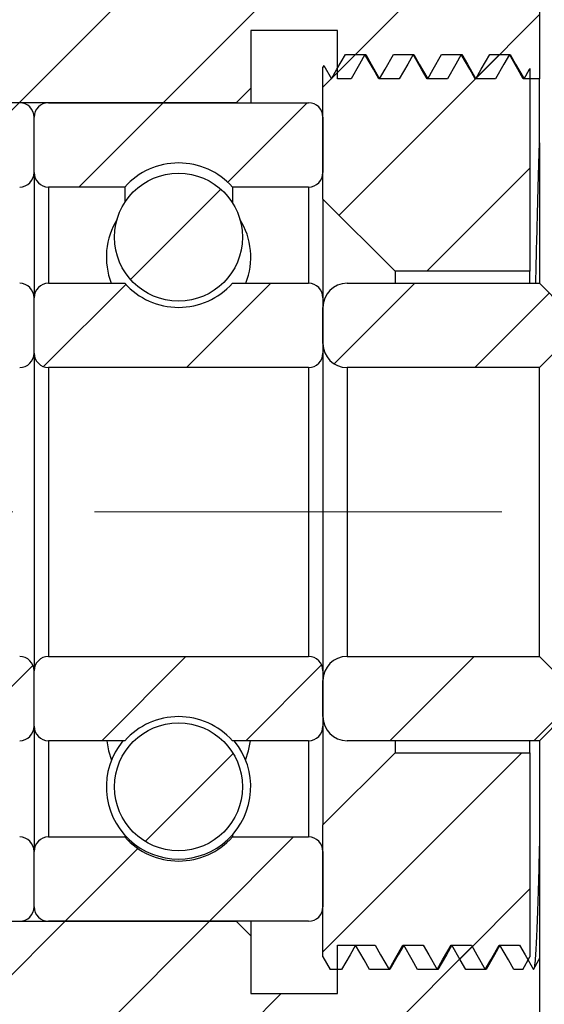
# Model space of a CAD drawing. Header units: millimetres. Extents: x 15 to 240, y 23 to 130.
# Tile 4 of 13: x 41 to 52, y 49 to 70. Entities that reach past the tile are written whole.
import ezdxf

# ---------------------------------------------------------------- set-up
doc = ezdxf.new("R2010")
doc.units = ezdxf.units.MM
doc.header["$LTSCALE"] = 0.666667
doc.linetypes.add('CENTERX2', pattern=[20.32, 12.7, -2.54, 2.54, -2.54])
doc.layers.add('FORMAT', color=7, linetype='Continuous')
doc.styles.add('SLDTEXTSTYLE0', font='GOTHIC.TTF', dxfattribs={"width": 0.913})
doc.dimstyles.new('SLDDIMSTYLE2', dxfattribs={"dimtxt": 2.333333, "dimasz": 1.666667, "dimexe": 0, "dimexo": 0.0625, "dimgap": 0.583333, "dimtad": 1, "dimrnd": 1e-09, "dimzin": 12, "dimdsep": 46, "dimtxsty": 'SLDTEXTSTYLE0', "dimsah": 1, "dimcen": 0.09, "dimadec": 0, "dimazin": 3, "dimtfac": 1, "dimtofl": 0, "dimtmove": 0, "dimatfit": 3, "dimfxl": 0, "dimfrac": 2, "dimtolj": 1, "dimtzin": 12, "dimarcsym": 0})
doc.dimstyles.new('SLDDIMSTYLE4', dxfattribs={"dimtxt": 2.333333, "dimasz": 1.666667, "dimexe": 0, "dimexo": 0.0625, "dimgap": 0.583333, "dimtad": 1, "dimdec": 1, "dimrnd": 1e-09, "dimzin": 12, "dimdsep": 46, "dimtxsty": 'SLDTEXTSTYLE0', "dimsah": 1, "dimcen": 0.09, "dimadec": 0, "dimazin": 3, "dimtfac": 1, "dimtdec": 1, "dimtmove": 0, "dimatfit": 0, "dimfxl": 0, "dimfrac": 2, "dimtolj": 1, "dimtzin": 12, "dimarcsym": 0})
doc.dimstyles.new('SLDDIMSTYLE5', dxfattribs={"dimtxt": 2.333333, "dimasz": 1.666667, "dimexe": 0, "dimexo": 0.0625, "dimgap": 0.583333, "dimtad": 1, "dimdec": 1, "dimrnd": 1e-09, "dimzin": 12, "dimdsep": 46, "dimtxsty": 'SLDTEXTSTYLE0', "dimsah": 1, "dimcen": 0.09, "dimadec": 0, "dimazin": 3, "dimtfac": 1, "dimtdec": 1, "dimtofl": 0, "dimtmove": 0, "dimatfit": 3, "dimfxl": 0, "dimfrac": 2, "dimtolj": 1, "dimtzin": 12, "dimarcsym": 0})

# ---------------------------------------------------------------- blocks, each defined once
blk = doc.blocks.new('_D_11')
at = {"layer": 'FORMAT', "color": 7}
for p, q in [((57.177, 52.188), (57.177, 34.994)), ((35.177, 50.138), (35.177, 34.994)), ((35.177, 35.661), (57.177, 35.661))]:
    blk.add_line(p, q, dxfattribs=at)
for points in [[(35.177, 35.661), (36.843, 35.494), (36.843, 35.827)], [(57.177, 35.661), (55.51, 35.827), (55.51, 35.494)]]:
    blk.add_solid(points, dxfattribs=at)
at = {"layer": 'FORMAT', "color": 7, "insert": (43.554, 38.641), "char_height": 2.3333, "attachment_point": 1, "style": 'SLDTEXTSTYLE0'}
blk.add_mtext('22', dxfattribs=at)
blk = doc.blocks.new('_D_16')
at = {"layer": 'FORMAT', "color": 7}
for p, q in [((51.677, 77.671), (51.677, 86.731)), ((57.177, 66.421), (57.177, 86.731)), ((51.677, 86.064), (48.01, 86.064)), ((51.677, 86.064), (57.177, 86.064)), ((57.177, 86.064), (60.843, 86.064))]:
    blk.add_line(p, q, dxfattribs=at)
for centre, start, end in [((56.441, 87.916), 153.4349, 206.5651), ((53.343, 87.916), 333.4349, 26.5651)]:
    blk.add_arc(centre, 4.141, start, end, dxfattribs=at)
for points in [[(51.677, 86.064), (50.01, 86.231), (50.01, 85.898)], [(57.177, 86.064), (58.843, 85.898), (58.843, 86.231)]]:
    blk.add_solid(points, dxfattribs=at)
at = {"layer": 'FORMAT', "color": 7, "insert": (52.737, 89.045), "char_height": 2.3333, "attachment_point": 1, "style": 'SLDTEXTSTYLE0'}
blk.add_mtext('5.5', dxfattribs=at)
blk = doc.blocks.new('_D_19')
at = {"layer": 'FORMAT', "color": 7}
for p, q in [((52.043, 77.305), (70.535, 77.305)), ((69.868, 41.305), (69.868, 77.305)), ((52.043, 41.305), (70.535, 41.305))]:
    blk.add_line(p, q, dxfattribs=at)
for points in [[(69.868, 77.305), (69.701, 75.638), (70.035, 75.638)], [(69.868, 41.305), (70.035, 42.971), (69.701, 42.971)]]:
    blk.add_solid(points, dxfattribs=at)
at = {"layer": 'FORMAT', "color": 7, "char_height": 2.3333, "attachment_point": 1, "rotation": 90, "style": 'SLDTEXTSTYLE0'}
for s, insert in [('36', (66.852, 58.494)), ('%%c', (66.888, 54.975))]:
    blk.add_mtext(s, dxfattribs=dict(at, insert=insert))

msp = doc.modelspace()

# ---------------------------------------------------------------- hatches: boundary and pattern name
at = {"linetype": 'Continuous', "lineweight": 18}
h = msp.add_hatch(dxfattribs=at)
h.set_pattern_fill('ANSI31', scale=0.66667, style=0)
edge = h.paths.add_edge_path(flags=0)
edge.add_line((47.47671, 68.30476), (47.76152, 68.30476))
edge.add_spline(control_points=[(47.76152, 68.30476), (47.8201, 68.40621), (47.87869, 68.50766), (47.93727, 68.60911), (47.97493, 68.67433), (48.01259, 68.73954), (48.05024, 68.80476)], knot_values=[0, 0, 0, 0, 0.00035145, 0.00035145, 0.00035145, 0.00057737, 0.00057737, 0.00057737, 0.00057737], weights=[1, 1, 1, 1, 1, 1, 1], degree=3, periodic=0)
edge.add_spline(control_points=[(48.05024, 68.80476), (48.10882, 68.70331), (48.16741, 68.60186), (48.22599, 68.50041), (48.26365, 68.43519), (48.30131, 68.36998), (48.33897, 68.30476)], knot_values=[0, 0, 0, 0, 0.00035145, 0.00035145, 0.00035145, 0.00057737, 0.00057737, 0.00057737, 0.00057737], weights=[1, 1, 1, 1, 1, 1, 1], degree=3, periodic=0)
edge.add_line((48.33897, 68.30476), (48.76152, 68.30476))
edge.add_spline(control_points=[(48.76152, 68.30476), (48.8201, 68.40621), (48.87869, 68.50766), (48.93727, 68.60911), (48.97493, 68.67433), (49.01259, 68.73954), (49.05024, 68.80476)], knot_values=[0, 0, 0, 0, 0.00035145, 0.00035145, 0.00035145, 0.00057737, 0.00057737, 0.00057737, 0.00057737], weights=[1, 1, 1, 1, 1, 1, 1], degree=3, periodic=0)
edge.add_spline(control_points=[(49.05024, 68.80476), (49.10882, 68.70331), (49.16741, 68.60186), (49.22599, 68.50041), (49.26365, 68.43519), (49.30131, 68.36998), (49.33897, 68.30476)], knot_values=[0, 0, 0, 0, 0.00035145, 0.00035145, 0.00035145, 0.00057737, 0.00057737, 0.00057737, 0.00057737], weights=[1, 1, 1, 1, 1, 1, 1], degree=3, periodic=0)
edge.add_line((49.33897, 68.30476), (49.76152, 68.30476))
edge.add_spline(control_points=[(49.76152, 68.30476), (49.8201, 68.40621), (49.87869, 68.50766), (49.93727, 68.60911), (49.97493, 68.67433), (50.01259, 68.73954), (50.05024, 68.80476)], knot_values=[0, 0, 0, 0, 0.00035145, 0.00035145, 0.00035145, 0.00057737, 0.00057737, 0.00057737, 0.00057737], weights=[1, 1, 1, 1, 1, 1, 1], degree=3, periodic=0)
edge.add_spline(control_points=[(50.05024, 68.80476), (50.10882, 68.70331), (50.16741, 68.60186), (50.22599, 68.50041), (50.26365, 68.43519), (50.30131, 68.36998), (50.33897, 68.30476)], knot_values=[0, 0, 0, 0, 0.00035145, 0.00035145, 0.00035145, 0.00057737, 0.00057737, 0.00057737, 0.00057737], weights=[1, 1, 1, 1, 1, 1, 1], degree=3, periodic=0)
edge.add_line((50.33897, 68.30476), (50.76152, 68.30476))
edge.add_spline(control_points=[(50.76152, 68.30476), (50.8201, 68.40621), (50.87869, 68.50766), (50.93727, 68.60911), (50.97493, 68.67433), (51.01259, 68.73954), (51.05024, 68.80476)], knot_values=[0, 0, 0, 0, 0.00035145, 0.00035145, 0.00035145, 0.00057737, 0.00057737, 0.00057737, 0.00057737], weights=[1, 1, 1, 1, 1, 1, 1], degree=3, periodic=0)
edge.add_spline(control_points=[(51.05024, 68.80476), (51.10882, 68.70331), (51.16741, 68.60186), (51.22599, 68.50041), (51.26365, 68.43519), (51.30131, 68.36998), (51.33897, 68.30476)], knot_values=[0, 0, 0, 0, 0.00035145, 0.00035145, 0.00035145, 0.00057737, 0.00057737, 0.00057737, 0.00057737], weights=[1, 1, 1, 1, 1, 1, 1], degree=3, periodic=0)
edge.add_line((51.33897, 68.30476), (51.67671, 68.30476))
edge.add_line((51.67671, 68.30476), (51.67671, 69.75476))
edge.add_line((51.67671, 69.75476), (51.37671, 70.05476))
edge.add_line((51.37671, 70.05476), (47.67671, 70.05476))
edge.add_line((47.67671, 70.05476), (47.67671, 71.30476))
edge.add_line((47.67671, 71.30476), (47.37671, 71.60476))
edge.add_line((47.37671, 71.60476), (44.97671, 71.60476))
edge.add_line((44.97671, 71.60476), (44.67671, 71.30476))
edge.add_line((44.67671, 71.30476), (44.67671, 70.30476))
edge.add_line((44.67671, 70.30476), (31.97671, 70.30476))
edge.add_line((31.97671, 70.30476), (31.67671, 70.00476))
edge.add_line((31.67671, 70.00476), (31.67671, 66.85476))
edge.add_line((31.67671, 66.85476), (32.17671, 66.35476))
edge.add_line((32.17671, 66.35476), (35.17671, 66.35476))
edge.add_line((35.17671, 66.35476), (35.17671, 67.80476))
edge.add_line((35.17671, 67.80476), (45.37671, 67.80476))
edge.add_line((45.37671, 67.80476), (45.67671, 68.10476))
edge.add_line((45.67671, 68.10476), (45.67671, 69.30476))
edge.add_line((45.67671, 69.30476), (47.47671, 69.30476))
edge.add_line((47.47671, 69.30476), (47.47671, 68.30476))
h = msp.add_hatch(dxfattribs=at)
h.set_pattern_fill('ANSI31', scale=0.66667, style=0)
edge = h.paths.add_edge_path(flags=0)
edge.add_line((51.06536, 68.80476), (50.64279, 68.80476))
edge.add_spline(control_points=[(50.64279, 68.80476), (50.58421, 68.70331), (50.52562, 68.60186), (50.46704, 68.50041), (50.42937, 68.43519), (50.39171, 68.36997), (50.35405, 68.30476)], knot_values=[0, 0, 0, 0, 0.00035146, 0.00035146, 0.00035146, 0.00057738, 0.00057738, 0.00057738, 0.00057738], weights=[1, 1, 1, 1, 1, 1, 1], degree=3, periodic=0)
edge.add_spline(control_points=[(50.35405, 68.30476), (50.29548, 68.40621), (50.2369, 68.50766), (50.17833, 68.6091), (50.14067, 68.67432), (50.10301, 68.73954), (50.06536, 68.80476)], knot_values=[0, 0, 0, 0, 0.00035143, 0.00035143, 0.00035143, 0.00057736, 0.00057736, 0.00057736, 0.00057736], weights=[1, 1, 1, 1, 1, 1, 1], degree=3, periodic=0)
edge.add_line((50.06536, 68.80476), (49.64279, 68.80476))
edge.add_spline(control_points=[(49.64279, 68.80476), (49.58421, 68.70331), (49.52562, 68.60186), (49.46704, 68.50041), (49.42937, 68.43519), (49.39171, 68.36997), (49.35405, 68.30476)], knot_values=[0, 0, 0, 0, 0.00035146, 0.00035146, 0.00035146, 0.00057738, 0.00057738, 0.00057738, 0.00057738], weights=[1, 1, 1, 1, 1, 1, 1], degree=3, periodic=0)
edge.add_spline(control_points=[(49.35405, 68.30476), (49.29548, 68.40621), (49.2369, 68.50766), (49.17833, 68.6091), (49.14067, 68.67432), (49.10301, 68.73954), (49.06536, 68.80476)], knot_values=[0, 0, 0, 0, 0.00035143, 0.00035143, 0.00035143, 0.00057736, 0.00057736, 0.00057736, 0.00057736], weights=[1, 1, 1, 1, 1, 1, 1], degree=3, periodic=0)
edge.add_line((49.06536, 68.80476), (48.64279, 68.80476))
edge.add_spline(control_points=[(48.64279, 68.80476), (48.58421, 68.70331), (48.52562, 68.60186), (48.46704, 68.50041), (48.42937, 68.43519), (48.39171, 68.36997), (48.35405, 68.30476)], knot_values=[0, 0, 0, 0, 0.00035146, 0.00035146, 0.00035146, 0.00057738, 0.00057738, 0.00057738, 0.00057738], weights=[1, 1, 1, 1, 1, 1, 1], degree=3, periodic=0)
edge.add_spline(control_points=[(48.35405, 68.30476), (48.29548, 68.40621), (48.2369, 68.50766), (48.17833, 68.6091), (48.14067, 68.67432), (48.10301, 68.73954), (48.06536, 68.80476)], knot_values=[0, 0, 0, 0, 0.00035143, 0.00035143, 0.00035143, 0.00057736, 0.00057736, 0.00057736, 0.00057736], weights=[1, 1, 1, 1, 1, 1, 1], degree=3, periodic=0)
edge.add_line((48.06536, 68.80476), (47.64279, 68.80476))
edge.add_spline(control_points=[(47.64279, 68.80476), (47.58421, 68.70331), (47.52562, 68.60186), (47.46704, 68.50041), (47.42937, 68.43519), (47.39171, 68.36997), (47.35405, 68.30476)], knot_values=[0, 0, 0, 0, 0.00035146, 0.00035146, 0.00035146, 0.00057738, 0.00057738, 0.00057738, 0.00057738], weights=[1, 1, 1, 1, 1, 1, 1], degree=3, periodic=0)
edge.add_spline(control_points=[(47.35405, 68.30476), (47.30142, 68.39592), (47.24878, 68.48708), (47.19615, 68.57824)], knot_values=[0, 0, 0, 0, 0.00031579, 0.00031579, 0.00031579, 0.00031579], weights=[1, 1, 1, 1], degree=3, periodic=0)
edge.add_line((47.19615, 68.57824), (47.17671, 68.54457))
edge.add_line((47.17671, 68.54457), (47.17671, 65.80476))
edge.add_line((47.17671, 65.80476), (48.67671, 64.30476))
edge.add_line((48.67671, 64.30476), (51.47671, 64.30476))
edge.add_line((51.47671, 64.30476), (51.47671, 68.51717))
edge.add_spline(control_points=[(51.47671, 68.51717), (51.47349, 68.51158), (51.47026, 68.50599), (51.46704, 68.50041), (51.42937, 68.43519), (51.39171, 68.36997), (51.35405, 68.30476)], knot_values=[0.0003321, 0.0003321, 0.0003321, 0.0003321, 0.00035146, 0.00035146, 0.00035146, 0.00057738, 0.00057738, 0.00057738, 0.00057738], weights=[1, 1, 1, 1, 1, 1, 1], degree=3, periodic=0)
edge.add_spline(control_points=[(51.35405, 68.30476), (51.29548, 68.40621), (51.2369, 68.50766), (51.17833, 68.6091), (51.14067, 68.67432), (51.10301, 68.73954), (51.06536, 68.80476)], knot_values=[0, 0, 0, 0, 0.00035143, 0.00035143, 0.00035143, 0.00057736, 0.00057736, 0.00057736, 0.00057736], weights=[1, 1, 1, 1, 1, 1, 1], degree=3, periodic=0)
h = msp.add_hatch(dxfattribs=at)
h.set_pattern_fill('ANSI31', scale=0.66667, style=0)
edge = h.paths.add_edge_path(flags=0)
edge.add_arc((35.47671, 67.50476), 0.3, 90, 180)
edge.add_line((35.17671, 67.50476), (35.17671, 66.35476))
edge.add_arc((35.47671, 66.35476), 0.3, 180, 270)
edge.add_line((35.47671, 66.05476), (37.05868, 66.05476))
edge.add_arc((38.17671, 65.05476), 1.5, 41.810315, 138.189685, ccw=False)
edge.add_line((39.29475, 66.05476), (40.87671, 66.05476))
edge.add_arc((40.87671, 66.35476), 0.3, 270, 360)
edge.add_line((41.17671, 66.35476), (41.17671, 67.50476))
edge.add_arc((40.87671, 67.50476), 0.3, 0, 90)
edge.add_line((40.87671, 67.80476), (35.47671, 67.80476))
h = msp.add_hatch(dxfattribs=at)
h.set_pattern_fill('ANSI31', scale=0.66667, style=0)
edge = h.paths.add_edge_path(flags=0)
edge.add_arc((41.47671, 67.50476), 0.3, 90, 180)
edge.add_line((41.17671, 67.50476), (41.17671, 66.35476))
edge.add_arc((41.47671, 66.35476), 0.3, 180, 270)
edge.add_line((41.47671, 66.05476), (43.05868, 66.05476))
edge.add_arc((44.17671, 65.05476), 1.5, 41.810315, 138.189685, ccw=False)
edge.add_line((45.29475, 66.05476), (46.87671, 66.05476))
edge.add_arc((46.87671, 66.35476), 0.3, 270, 360)
edge.add_line((47.17671, 66.35476), (47.17671, 67.50476))
edge.add_arc((46.87671, 67.50476), 0.3, 0, 90)
edge.add_line((46.87671, 67.80476), (41.47671, 67.80476))
h = msp.add_hatch(dxfattribs=at)
h.set_pattern_fill('ANSI31', scale=0.66667, style=0)
edge = h.paths.add_edge_path(flags=0)
edge.add_arc((44.17671, 65.01238), 1.32831, 0, 360)
h = msp.add_hatch(dxfattribs=at)
h.set_pattern_fill('ANSI31', scale=0.66667, style=0)
edge = h.paths.add_edge_path(flags=0)
edge.add_arc((38.17671, 65.05476), 1.5, 221.810315, 318.189685, ccw=False)
edge.add_line((37.05868, 64.05476), (35.47671, 64.05476))
edge.add_arc((35.47671, 63.75476), 0.3, 90, 180)
edge.add_line((35.17671, 63.75476), (35.17671, 62.60476))
edge.add_arc((35.47671, 62.60476), 0.3, 180, 270)
edge.add_line((35.47671, 62.30476), (40.87671, 62.30476))
edge.add_arc((40.87671, 62.60476), 0.3, 270, 360)
edge.add_line((41.17671, 62.60476), (41.17671, 63.75476))
edge.add_arc((40.87671, 63.75476), 0.3, 0, 90)
edge.add_line((40.87671, 64.05476), (39.29475, 64.05476))
h = msp.add_hatch(dxfattribs=at)
h.set_pattern_fill('ANSI31', scale=0.66667, style=0)
edge = h.paths.add_edge_path(flags=0)
edge.add_arc((44.17671, 65.05476), 1.5, 221.810315, 318.189685, ccw=False)
edge.add_line((43.05868, 64.05476), (41.47671, 64.05476))
edge.add_arc((41.47671, 63.75476), 0.3, 90, 180)
edge.add_line((41.17671, 63.75476), (41.17671, 62.60476))
edge.add_arc((41.47671, 62.60476), 0.3, 180, 270)
edge.add_line((41.47671, 62.30476), (46.87671, 62.30476))
edge.add_arc((46.87671, 62.60476), 0.3, 270, 360)
edge.add_line((47.17671, 62.60476), (47.17671, 63.75476))
edge.add_arc((46.87671, 63.75476), 0.3, 0, 90)
edge.add_line((46.87671, 64.05476), (45.29475, 64.05476))
h = msp.add_hatch(dxfattribs=at)
h.set_pattern_fill('ANSI31', scale=0.66667, style=0)
edge = h.paths.add_edge_path(flags=0)
edge.add_line((47.67671, 62.30476), (51.67671, 62.30476))
edge.add_line((51.67671, 62.30476), (52.17671, 62.80476))
edge.add_line((52.17671, 62.80476), (52.17671, 63.55476))
edge.add_line((52.17671, 63.55476), (51.67671, 64.05476))
edge.add_line((51.67671, 64.05476), (47.67671, 64.05476))
edge.add_arc((47.67671, 63.55476), 0.5, 90, 180)
edge.add_line((47.17671, 63.55476), (47.17671, 62.80476))
edge.add_arc((47.67671, 62.80476), 0.5, 180, 270)
h = msp.add_hatch(dxfattribs=at)
h.set_pattern_fill('ANSI31', scale=0.66667, style=0)
edge = h.paths.add_edge_path(flags=0)
edge.add_arc((38.17671, 53.55476), 1.5, 41.810315, 138.189685, ccw=False)
edge.add_line((39.29475, 54.55476), (40.87671, 54.55476))
edge.add_arc((40.87671, 54.85476), 0.3, 270, 360)
edge.add_line((41.17671, 54.85476), (41.17671, 56.00476))
edge.add_arc((40.87671, 56.00476), 0.3, 0, 90)
edge.add_line((40.87671, 56.30476), (35.47671, 56.30476))
edge.add_arc((35.47671, 56.00476), 0.3, 90, 180)
edge.add_line((35.17671, 56.00476), (35.17671, 54.85476))
edge.add_arc((35.47671, 54.85476), 0.3, 180, 270)
edge.add_line((35.47671, 54.55476), (37.05868, 54.55476))
h = msp.add_hatch(dxfattribs=at)
h.set_pattern_fill('ANSI31', scale=0.66667, style=0)
edge = h.paths.add_edge_path(flags=0)
edge.add_arc((44.17671, 53.55476), 1.5, 41.810315, 138.189685, ccw=False)
edge.add_line((45.29475, 54.55476), (46.87671, 54.55476))
edge.add_arc((46.87671, 54.85476), 0.3, 270, 360)
edge.add_line((47.17671, 54.85476), (47.17671, 56.00476))
edge.add_arc((46.87671, 56.00476), 0.3, 0, 90)
edge.add_line((46.87671, 56.30476), (41.47671, 56.30476))
edge.add_arc((41.47671, 56.00476), 0.3, 90, 180)
edge.add_line((41.17671, 56.00476), (41.17671, 54.85476))
edge.add_arc((41.47671, 54.85476), 0.3, 180, 270)
edge.add_line((41.47671, 54.55476), (43.05868, 54.55476))
h = msp.add_hatch(dxfattribs=at)
h.set_pattern_fill('ANSI31', scale=0.66667, style=0)
edge = h.paths.add_edge_path(flags=0)
edge.add_line((52.17671, 55.05476), (52.17671, 55.80476))
edge.add_line((52.17671, 55.80476), (51.67671, 56.30476))
edge.add_line((51.67671, 56.30476), (47.67671, 56.30476))
edge.add_arc((47.67671, 55.80476), 0.5, 90, 180)
edge.add_line((47.17671, 55.80476), (47.17671, 55.05476))
edge.add_arc((47.67671, 55.05476), 0.5, 180, 270)
edge.add_line((47.67671, 54.55476), (51.67671, 54.55476))
edge.add_line((51.67671, 54.55476), (52.17671, 55.05476))
h = msp.add_hatch(dxfattribs=at)
h.set_pattern_fill('ANSI31', scale=0.66667, style=0)
edge = h.paths.add_edge_path(flags=0)
edge.add_arc((44.17671, 53.59714), 1.32831, 0, 360)
h = msp.add_hatch(dxfattribs=at)
h.set_pattern_fill('ANSI31', scale=0.66667, style=0)
edge = h.paths.add_edge_path(flags=0)
edge.add_spline(control_points=[(48.85405, 50.30476), (48.91264, 50.20331), (48.97123, 50.10186), (49.02981, 50.00041), (49.06747, 49.93519), (49.10513, 49.86998), (49.14279, 49.80476)], knot_values=[0, 0, 0, 0, 0.00035146, 0.00035146, 0.00035146, 0.00057738, 0.00057738, 0.00057738, 0.00057738], weights=[1, 1, 1, 1, 1, 1, 1], degree=3, periodic=0)
edge.add_line((49.14279, 49.80476), (49.56536, 49.80476))
edge.add_spline(control_points=[(49.56536, 49.80476), (49.62393, 49.90621), (49.68251, 50.00766), (49.74108, 50.10911), (49.77874, 50.17432), (49.8164, 50.23954), (49.85405, 50.30476)], knot_values=[0, 0, 0, 0, 0.00035143, 0.00035143, 0.00035143, 0.00057736, 0.00057736, 0.00057736, 0.00057736], weights=[1, 1, 1, 1, 1, 1, 1], degree=3, periodic=0)
edge.add_spline(control_points=[(49.85405, 50.30476), (49.91264, 50.20331), (49.97123, 50.10186), (50.02981, 50.00041), (50.06747, 49.93519), (50.10513, 49.86998), (50.14279, 49.80476)], knot_values=[0, 0, 0, 0, 0.00035146, 0.00035146, 0.00035146, 0.00057738, 0.00057738, 0.00057738, 0.00057738], weights=[1, 1, 1, 1, 1, 1, 1], degree=3, periodic=0)
edge.add_line((50.14279, 49.80476), (50.56536, 49.80476))
edge.add_spline(control_points=[(50.56536, 49.80476), (50.62393, 49.90621), (50.68251, 50.00766), (50.74108, 50.10911), (50.77874, 50.17432), (50.8164, 50.23954), (50.85405, 50.30476)], knot_values=[0, 0, 0, 0, 0.00035143, 0.00035143, 0.00035143, 0.00057736, 0.00057736, 0.00057736, 0.00057736], weights=[1, 1, 1, 1, 1, 1, 1], degree=3, periodic=0)
edge.add_spline(control_points=[(50.85405, 50.30476), (50.91264, 50.20331), (50.97123, 50.10186), (51.02981, 50.00041), (51.06747, 49.93519), (51.10513, 49.86998), (51.14279, 49.80476)], knot_values=[0, 0, 0, 0, 0.00035146, 0.00035146, 0.00035146, 0.00057738, 0.00057738, 0.00057738, 0.00057738], weights=[1, 1, 1, 1, 1, 1, 1], degree=3, periodic=0)
edge.add_line((51.14279, 49.80476), (51.32649, 49.80476))
edge.add_line((51.32649, 49.80476), (51.47671, 50.06495))
edge.add_line((51.47671, 50.06495), (51.47671, 54.30476))
edge.add_line((51.47671, 54.30476), (48.67671, 54.30476))
edge.add_line((48.67671, 54.30476), (47.17671, 52.80476))
edge.add_line((47.17671, 52.80476), (47.17671, 50.06495))
edge.add_line((47.17671, 50.06495), (47.32693, 49.80476))
edge.add_line((47.32693, 49.80476), (47.56536, 49.80476))
edge.add_spline(control_points=[(47.56536, 49.80476), (47.62393, 49.90621), (47.68251, 50.00766), (47.74108, 50.10911), (47.77874, 50.17432), (47.8164, 50.23954), (47.85405, 50.30476)], knot_values=[0, 0, 0, 0, 0.00035143, 0.00035143, 0.00035143, 0.00057736, 0.00057736, 0.00057736, 0.00057736], weights=[1, 1, 1, 1, 1, 1, 1], degree=3, periodic=0)
edge.add_spline(control_points=[(47.85405, 50.30476), (47.91264, 50.20331), (47.97123, 50.10186), (48.02981, 50.00041), (48.06747, 49.93519), (48.10513, 49.86998), (48.14279, 49.80476)], knot_values=[0, 0, 0, 0, 0.00035146, 0.00035146, 0.00035146, 0.00057738, 0.00057738, 0.00057738, 0.00057738], weights=[1, 1, 1, 1, 1, 1, 1], degree=3, periodic=0)
edge.add_line((48.14279, 49.80476), (48.56536, 49.80476))
edge.add_spline(control_points=[(48.56536, 49.80476), (48.62393, 49.90621), (48.68251, 50.00766), (48.74108, 50.10911), (48.77874, 50.17432), (48.8164, 50.23954), (48.85405, 50.30476)], knot_values=[0, 0, 0, 0, 0.00035143, 0.00035143, 0.00035143, 0.00057736, 0.00057736, 0.00057736, 0.00057736], weights=[1, 1, 1, 1, 1, 1, 1], degree=3, periodic=0)
h = msp.add_hatch(dxfattribs=at)
h.set_pattern_fill('ANSI31', scale=0.66667, style=0)
edge = h.paths.add_edge_path(flags=0)
edge.add_arc((35.47671, 51.10476), 0.3, 180, 270)
edge.add_line((35.47671, 50.80476), (40.87671, 50.80476))
edge.add_arc((40.87671, 51.10476), 0.3, 270, 360)
edge.add_line((41.17671, 51.10476), (41.17671, 52.25476))
edge.add_arc((40.87671, 52.25476), 0.3, 0, 90)
edge.add_line((40.87671, 52.55476), (39.29475, 52.55476))
edge.add_arc((38.17671, 53.55476), 1.5, 221.810315, 318.189685, ccw=False)
edge.add_line((37.05868, 52.55476), (35.47671, 52.55476))
edge.add_arc((35.47671, 52.25476), 0.3, 90, 180)
edge.add_line((35.17671, 52.25476), (35.17671, 51.10476))
h = msp.add_hatch(dxfattribs=at)
h.set_pattern_fill('ANSI31', scale=0.66667, style=0)
edge = h.paths.add_edge_path(flags=0)
edge.add_arc((41.47671, 51.10476), 0.3, 180, 270)
edge.add_line((41.47671, 50.80476), (46.87671, 50.80476))
edge.add_arc((46.87671, 51.10476), 0.3, 270, 360)
edge.add_line((47.17671, 51.10476), (47.17671, 52.25476))
edge.add_arc((46.87671, 52.25476), 0.3, 0, 90)
edge.add_line((46.87671, 52.55476), (45.29475, 52.55476))
edge.add_arc((44.17671, 53.55476), 1.5, 221.810315, 318.189685, ccw=False)
edge.add_line((43.05868, 52.55476), (41.47671, 52.55476))
edge.add_arc((41.47671, 52.25476), 0.3, 90, 180)
edge.add_line((41.17671, 52.25476), (41.17671, 51.10476))
h = msp.add_hatch(dxfattribs=at)
h.set_pattern_fill('ANSI31', scale=0.66667, style=0)
edge = h.paths.add_edge_path(flags=0)
edge.add_line((47.47671, 50.30476), (47.47671, 49.30476))
edge.add_line((47.47671, 49.30476), (45.67671, 49.30476))
edge.add_line((45.67671, 49.30476), (45.67671, 50.50476))
edge.add_line((45.67671, 50.50476), (45.37671, 50.80476))
edge.add_line((45.37671, 50.80476), (35.17671, 50.80476))
edge.add_line((35.17671, 50.80476), (35.17671, 52.25476))
edge.add_line((35.17671, 52.25476), (32.17671, 52.25476))
edge.add_line((32.17671, 52.25476), (31.67671, 51.75476))
edge.add_line((31.67671, 51.75476), (31.67671, 48.60476))
edge.add_line((31.67671, 48.60476), (31.97671, 48.30476))
edge.add_line((31.97671, 48.30476), (44.67671, 48.30476))
edge.add_line((44.67671, 48.30476), (44.67671, 47.30476))
edge.add_line((44.67671, 47.30476), (44.97671, 47.00476))
edge.add_line((44.97671, 47.00476), (47.37671, 47.00476))
edge.add_line((47.37671, 47.00476), (47.67671, 47.30476))
edge.add_line((47.67671, 47.30476), (47.67671, 48.55476))
edge.add_line((47.67671, 48.55476), (51.37671, 48.55476))
edge.add_line((51.37671, 48.55476), (51.67671, 48.85476))
edge.add_line((51.67671, 48.85476), (51.67671, 50.02378))
edge.add_spline(control_points=[(51.67671, 50.02378), (51.67222, 50.01599), (51.66772, 50.0082), (51.66322, 50.00041), (51.62556, 49.93519), (51.5879, 49.86998), (51.55024, 49.80476)], knot_values=[0.00032446, 0.00032446, 0.00032446, 0.00032446, 0.00035145, 0.00035145, 0.00035145, 0.00057737, 0.00057737, 0.00057737, 0.00057737], weights=[1, 1, 1, 1, 1, 1, 1], degree=3, periodic=0)
edge.add_spline(control_points=[(51.55024, 49.80476), (51.49166, 49.90621), (51.43308, 50.00766), (51.3745, 50.10911), (51.33684, 50.17433), (51.29918, 50.23954), (51.26152, 50.30476)], knot_values=[0, 0, 0, 0, 0.00035145, 0.00035145, 0.00035145, 0.00057737, 0.00057737, 0.00057737, 0.00057737], weights=[1, 1, 1, 1, 1, 1, 1], degree=3, periodic=0)
edge.add_line((51.26152, 50.30476), (50.83897, 50.30476))
edge.add_spline(control_points=[(50.83897, 50.30476), (50.78038, 50.20331), (50.7218, 50.10186), (50.66322, 50.00041), (50.62556, 49.93519), (50.5879, 49.86998), (50.55024, 49.80476)], knot_values=[0, 0, 0, 0, 0.00035145, 0.00035145, 0.00035145, 0.00057737, 0.00057737, 0.00057737, 0.00057737], weights=[1, 1, 1, 1, 1, 1, 1], degree=3, periodic=0)
edge.add_spline(control_points=[(50.55024, 49.80476), (50.49166, 49.90621), (50.43308, 50.00766), (50.3745, 50.10911), (50.33684, 50.17433), (50.29918, 50.23954), (50.26152, 50.30476)], knot_values=[0, 0, 0, 0, 0.00035145, 0.00035145, 0.00035145, 0.00057737, 0.00057737, 0.00057737, 0.00057737], weights=[1, 1, 1, 1, 1, 1, 1], degree=3, periodic=0)
edge.add_line((50.26152, 50.30476), (49.83897, 50.30476))
edge.add_spline(control_points=[(49.83897, 50.30476), (49.78038, 50.20331), (49.7218, 50.10186), (49.66322, 50.00041), (49.62556, 49.93519), (49.5879, 49.86998), (49.55024, 49.80476)], knot_values=[0, 0, 0, 0, 0.00035145, 0.00035145, 0.00035145, 0.00057737, 0.00057737, 0.00057737, 0.00057737], weights=[1, 1, 1, 1, 1, 1, 1], degree=3, periodic=0)
edge.add_spline(control_points=[(49.55024, 49.80476), (49.49166, 49.90621), (49.43308, 50.00766), (49.3745, 50.10911), (49.33684, 50.17433), (49.29918, 50.23954), (49.26152, 50.30476)], knot_values=[0, 0, 0, 0, 0.00035145, 0.00035145, 0.00035145, 0.00057737, 0.00057737, 0.00057737, 0.00057737], weights=[1, 1, 1, 1, 1, 1, 1], degree=3, periodic=0)
edge.add_line((49.26152, 50.30476), (48.83897, 50.30476))
edge.add_spline(control_points=[(48.83897, 50.30476), (48.78038, 50.20331), (48.7218, 50.10186), (48.66322, 50.00041), (48.62556, 49.93519), (48.5879, 49.86998), (48.55024, 49.80476)], knot_values=[0, 0, 0, 0, 0.00035145, 0.00035145, 0.00035145, 0.00057737, 0.00057737, 0.00057737, 0.00057737], weights=[1, 1, 1, 1, 1, 1, 1], degree=3, periodic=0)
edge.add_spline(control_points=[(48.55024, 49.80476), (48.49166, 49.90621), (48.43308, 50.00766), (48.3745, 50.10911), (48.33684, 50.17433), (48.29918, 50.23954), (48.26152, 50.30476)], knot_values=[0, 0, 0, 0, 0.00035145, 0.00035145, 0.00035145, 0.00057737, 0.00057737, 0.00057737, 0.00057737], weights=[1, 1, 1, 1, 1, 1, 1], degree=3, periodic=0)
edge.add_line((48.26152, 50.30476), (47.47671, 50.30476))

# ---------------------------------------------------------------- linework, layer by layer
at = {"color": 7, "linetype": 'Continuous', "lineweight": 25}
for p, q in [((51.67671, 69.75476), (51.67671, 68.30476)), ((47.47671, 69.30476), (45.67671, 69.30476)), ((45.67671, 69.30476), (45.67671, 68.10476)), ((47.47671, 68.30476), (47.47671, 69.30476)), ((47.64279, 68.80476), (48.06536, 68.80476)), ((48.64279, 68.80476), (49.06536, 68.80476)), ((49.64279, 68.80476), (50.06536, 68.80476)), ((50.64279, 68.80476), (51.06536, 68.80476)), ((47.19615, 68.57824), (47.17671, 68.54457)), ((47.17671, 65.80476), (47.17671, 68.54457)), ((47.19615, 68.57824), (47.35405, 68.30476)), ((51.47671, 68.51717), (51.47671, 64.30476)), ((47.76152, 68.30476), (47.47671, 68.30476)), ((48.76152, 68.30476), (48.33897, 68.30476)), ((49.76152, 68.30476), (49.33897, 68.30476)), ((50.76152, 68.30476), (50.33897, 68.30476)), ((51.67671, 68.30476), (51.33897, 68.30476)), ((51.67671, 66.97315), (51.67671, 68.30476)), ((45.37671, 67.80476), (45.67671, 68.10476)), ((45.67671, 68.10476), (45.67671, 67.80476)), ((45.37671, 67.80476), (35.17671, 67.80476)), ((41.47671, 67.80476), (46.87671, 67.80476)), ((41.17671, 66.35476), (41.17671, 67.50476)), ((47.17671, 67.50476), (47.17671, 66.35476)), ((41.17671, 66.35476), (41.17671, 63.75476)), ((43.05868, 66.05476), (41.47671, 66.05476)), ((43.05868, 66.05476), (43.05868, 65.72959)), ((45.29475, 66.05476), (45.29475, 65.72959)), ((46.87671, 66.05476), (45.29475, 66.05476)), ((47.17671, 65.80476), (48.67671, 64.30476)), ((47.17671, 65.80476), (47.17671, 63.75476)), ((48.67671, 64.30476), (48.67671, 64.05476)), ((51.47671, 64.30476), (48.67671, 64.30476)), ((51.47671, 64.05476), (51.47671, 64.30476)), ((41.47671, 64.05476), (43.05868, 64.05476)), ((45.29475, 64.05476), (46.87671, 64.05476)), ((47.67671, 64.05476), (51.67671, 64.05476)), ((52.17671, 63.55476), (51.67671, 64.05476)), ((41.17671, 62.60476), (41.17671, 63.75476)), ((47.17671, 63.75476), (47.17671, 62.60476)), ((47.17671, 62.80476), (47.17671, 63.55476)), ((51.67671, 62.30476), (52.17671, 62.80476)), ((41.17671, 62.60476), (41.17671, 56.00476)), ((47.17671, 62.60476), (47.17671, 56.00476)), ((41.47671, 62.30476), (41.47671, 56.30476)), ((46.87671, 62.30476), (41.47671, 62.30476)), ((46.87671, 62.30476), (46.87671, 56.30476)), ((47.67671, 62.30476), (47.67671, 56.30476)), ((51.67671, 62.30476), (47.67671, 62.30476)), ((51.67671, 56.30476), (51.67671, 62.30476)), ((41.47671, 56.30476), (46.87671, 56.30476)), ((47.67671, 56.30476), (51.67671, 56.30476)), ((52.17671, 55.80476), (51.67671, 56.30476)), ((41.17671, 54.85476), (41.17671, 56.00476)), ((47.17671, 56.00476), (47.17671, 54.85476)), ((47.17671, 55.05476), (47.17671, 55.80476)), ((51.67671, 54.55476), (52.17671, 55.05476)), ((41.17671, 54.85476), (41.17671, 52.25476)), ((47.17671, 54.85476), (47.17671, 52.80476)), ((43.05868, 54.55476), (41.47671, 54.55476)), ((46.87671, 54.55476), (45.29475, 54.55476)), ((51.67671, 54.55476), (47.67671, 54.55476)), ((48.67671, 54.55476), (48.67671, 54.30476)), ((51.47671, 54.30476), (51.47671, 54.55476)), ((48.67671, 54.30476), (47.17671, 52.80476)), ((48.67671, 54.30476), (51.47671, 54.30476)), ((51.47671, 54.30476), (51.47671, 50.06495)), ((47.17671, 50.06495), (47.17671, 52.80476)), ((43.05868, 52.59714), (43.05868, 52.55476)), ((45.29475, 52.59714), (45.29475, 52.55476)), ((41.47671, 52.55476), (43.05868, 52.55476)), ((45.29475, 52.55476), (46.87671, 52.55476)), ((41.17671, 51.10476), (41.17671, 52.25476)), ((47.17671, 52.25476), (47.17671, 51.10476)), ((35.17671, 50.80476), (45.37671, 50.80476)), ((46.87671, 50.80476), (41.47671, 50.80476)), ((45.67671, 50.50476), (45.37671, 50.80476)), ((45.67671, 50.80476), (45.67671, 50.50476)), ((45.67671, 50.50476), (45.67671, 49.30476)), ((47.47671, 50.30476), (48.26152, 50.30476)), ((47.47671, 49.30476), (47.47671, 50.30476)), ((48.83897, 50.30476), (49.26152, 50.30476)), ((49.83897, 50.30476), (50.26152, 50.30476)), ((50.83897, 50.30476), (51.26152, 50.30476)), ((47.17671, 50.06495), (47.32693, 49.80476)), ((51.32649, 49.80476), (51.47671, 50.06495)), ((51.67671, 50.02378), (51.67671, 48.85476)), ((47.56536, 49.80476), (47.32693, 49.80476)), ((48.56536, 49.80476), (48.14279, 49.80476)), ((49.56536, 49.80476), (49.14279, 49.80476)), ((50.56536, 49.80476), (50.14279, 49.80476)), ((51.32649, 49.80476), (51.14279, 49.80476)), ((45.67671, 49.30476), (47.47671, 49.30476))]:
    msp.add_line(p, q, dxfattribs=at)
at = {"color": 8, "linetype": 'Continuous', "lineweight": 25}
for p, q in [((41.47671, 66.05476), (41.47671, 64.05476)), ((46.87671, 66.05476), (46.87671, 64.05476)), ((41.47671, 54.55476), (41.47671, 52.55476)), ((46.87671, 54.55476), (46.87671, 52.55476))]:
    msp.add_line(p, q, dxfattribs=at)
at = {"color": 7, "linetype": 'Continuous', "lineweight": 25, "flags": 128}
for points in [[(47.35405, 68.30476), (47.46704, 68.50041), (47.64279, 68.80476)], [(48.05024, 68.80476), (47.93727, 68.60911), (47.76152, 68.30476)], [(48.33897, 68.30476), (48.22599, 68.50041), (48.05024, 68.80476)], [(48.06536, 68.80476), (48.17833, 68.6091), (48.35405, 68.30476)], [(48.35405, 68.30476), (48.46704, 68.50041), (48.64279, 68.80476)], [(49.05024, 68.80476), (48.93727, 68.60911), (48.76152, 68.30476)], [(49.33897, 68.30476), (49.22599, 68.50041), (49.05024, 68.80476)], [(49.06536, 68.80476), (49.17833, 68.6091), (49.35405, 68.30476)], [(49.35405, 68.30476), (49.46704, 68.50041), (49.64279, 68.80476)], [(50.05024, 68.80476), (49.93727, 68.60911), (49.76152, 68.30476)], [(50.33897, 68.30476), (50.22599, 68.50041), (50.05024, 68.80476)], [(50.06536, 68.80476), (50.17833, 68.6091), (50.35405, 68.30476)], [(50.35405, 68.30476), (50.46704, 68.50041), (50.64279, 68.80476)], [(51.05024, 68.80476), (50.93727, 68.60911), (50.76152, 68.30476)], [(51.33897, 68.30476), (51.22599, 68.50041), (51.05024, 68.80476)], [(51.06536, 68.80476), (51.17833, 68.6091), (51.35405, 68.30476)], [(51.35405, 68.30476), (51.46704, 68.50041), (51.47671, 68.51717)], [(42.68479, 54.55476), (42.72261, 54.34201), (42.78378, 54.15369)], [(45.56964, 54.15369), (45.63081, 54.34201), (45.66863, 54.55476)], [(47.85405, 50.30476), (47.74108, 50.10911), (47.56536, 49.80476)], [(48.14279, 49.80476), (48.02981, 50.00041), (47.85405, 50.30476)], [(48.26152, 50.30476), (48.3745, 50.10911), (48.55024, 49.80476)], [(48.55024, 49.80476), (48.66322, 50.00041), (48.83897, 50.30476)], [(48.85405, 50.30476), (48.74108, 50.10911), (48.56536, 49.80476)], [(49.14279, 49.80476), (49.02981, 50.00041), (48.85405, 50.30476)], [(49.26152, 50.30476), (49.3745, 50.10911), (49.55024, 49.80476)], [(49.55024, 49.80476), (49.66322, 50.00041), (49.83897, 50.30476)], [(49.85405, 50.30476), (49.74108, 50.10911), (49.56536, 49.80476)], [(50.14279, 49.80476), (50.02981, 50.00041), (49.85405, 50.30476)], [(50.26152, 50.30476), (50.3745, 50.10911), (50.55024, 49.80476)], [(50.55024, 49.80476), (50.66322, 50.00041), (50.83897, 50.30476)], [(50.85405, 50.30476), (50.74108, 50.10911), (50.56536, 49.80476)], [(51.14279, 49.80476), (51.02981, 50.00041), (50.85405, 50.30476)], [(51.26152, 50.30476), (51.3745, 50.10911), (51.55024, 49.80476)], [(51.55024, 49.80476), (51.66322, 50.00041), (51.67671, 50.02378)]]:
    msp.add_lwpolyline(points, dxfattribs=at)
at = {"color": 7, "linetype": 'Continuous', "lineweight": 25}
for centre in [(44.17671, 65.01238), (44.17671, 53.59714)]:
    msp.add_circle(centre, 1.32831, dxfattribs=at)
for centre, radius, start, end in [((40.87671, 67.50476), 0.3, 0, 90), ((41.47671, 67.50476), 0.3, 90, 180), ((46.87671, 67.50476), 0.3, 0, 90), ((44.17671, 65.05476), 1.5, 41.810315, 138.189685), ((40.87671, 66.35476), 0.3, 270, 0), ((41.47671, 66.35476), 0.3, 180, 270), ((46.87671, 66.35476), 0.3, 270, 0), ((44.17671, 64.59613), 1.5, 148.155273, 201.156181), ((44.17671, 64.59613), 1.5, 338.843819, 31.844727), ((40.87671, 63.75476), 0.3, 0, 90), ((41.47671, 63.75476), 0.3, 90, 180), ((44.17671, 65.05476), 1.5, 221.810315, 318.189685), ((46.87671, 63.75476), 0.3, 0, 90), ((47.67671, 63.55476), 0.5, 90, 180), ((47.67671, 62.80476), 0.5, 180, 270), ((40.87671, 62.60476), 0.3, 270, 0), ((41.47671, 62.60476), 0.3, 180, 270), ((46.87671, 62.60476), 0.3, 270, 0), ((40.87671, 56.00476), 0.3, 0, 90), ((41.47671, 56.00476), 0.3, 90, 180), ((46.87671, 56.00476), 0.3, 0, 90), ((47.67671, 55.80476), 0.5, 90, 180), ((44.17671, 53.55476), 1.5, 41.810315, 138.189685), ((47.67671, 55.05476), 0.5, 180, 270), ((40.87671, 54.85476), 0.3, 270, 0), ((41.47671, 54.85476), 0.3, 180, 270), ((46.87671, 54.85476), 0.3, 270, 0), ((44.17671, 53.59714), 1.5, 140.326509, 39.673491), ((40.87671, 52.25476), 0.3, 360, 90), ((41.47671, 52.25476), 0.3, 90, 180), ((44.17671, 53.55476), 1.5, 221.810315, 318.189685), ((46.87671, 52.25476), 0.3, 0, 90), ((40.87671, 51.10476), 0.3, 270, 0), ((41.47671, 51.10476), 0.3, 180, 270), ((46.87671, 51.10476), 0.3, 270, 0)]:
    msp.add_arc(centre, radius, start, end, dxfattribs=at)
for points, knots in [([(51.6001, 64.05476), (51.60017, 64.05803), (51.6063, 64.3611), (51.61905, 64.91223), (51.63821, 65.69204), (51.65762, 66.39221), (51.67036, 66.77995), (51.67671, 66.97315)], [0, 0, 0, 0, 0.00268151, 0.24836545, 0.49566512, 0.74869765, 1, 1, 1, 1]), ([(51.67671, 66.97315), (51.67671, 66.76269), (51.67671, 66.37252), (51.67671, 65.66553), (51.67671, 64.91534), (51.67671, 64.37185), (51.67671, 64.06638), (51.67671, 64.05476)], [0, 0, 0, 0, 0.27791668, 0.51523077, 0.75330177, 0.99061597, 1, 1, 1, 1]), ([(51.67671, 54.55476), (51.67671, 54.4619), (51.67671, 54.05285), (51.67671, 53.38277), (51.67671, 52.85214), (51.67671, 52.58725)], [0, 0, 0, 0, 0.12821505, 0.56481186, 1, 1, 1, 1]), ([(51.67671, 52.58725), (51.67143, 52.35306), (51.66073, 51.87924), (51.64345, 51.27227), (51.62532, 50.74956), (51.60656, 50.33113), (51.58757, 50.03081), (51.57028, 49.85272), (51.55961, 49.83022), (51.5551, 49.82072)], [0, 0, 0, 0, 0.142881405, 0.289086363, 0.437814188, 0.588173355, 0.739211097, 0.889948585, 1, 1, 1, 1]), ([(51.67671, 52.58725), (51.67671, 52.38571), (51.67671, 51.98073), (51.67671, 51.48535), (51.67671, 51.07322), (51.67671, 50.73881), (51.67671, 50.46217), (51.67671, 50.21592), (51.67671, 50.04445), (51.67671, 50.03691), (51.67671, 50.0336)], [0, 0, 0, 0, 0.127529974, 0.256273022, 0.365830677, 0.475388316, 0.588129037, 0.700869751, 0.868917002, 1, 1, 1, 1])]:
    msp.add_open_spline(points, degree=3, knots=knots, dxfattribs=at)
at = {"layer": 'FORMAT', "color": 7, "linetype": 'CENTERX2', "lineweight": 18}
msp.add_line((28.88172, 59.30476), (58.52436, 59.30476), dxfattribs=at)

# ---------------------------------------------------------------- dimensions: what is measured, and where the dimension line sits
at = {"layer": 'FORMAT', "color": 7}
for base, p1, p2, angle, text, dimstyle, picture, middle in [((57.17671, 86.06418), (51.67671, 77.00476), (57.17671, 65.75476), 0, '(<>)', 'SLDDIMSTYLE4', '_D_16', (54.89217, 86.06418)), ((69.86803, 77.30476), (51.37671, 41.30476), (51.37671, 77.30476), 90, '%%c<>', 'SLDDIMSTYLE2', '_D_19', (69.86803, 58.45813))]:
    dim = msp.add_linear_dim(base=base, p1=p1, p2=p2, angle=angle, text=text, dimstyle=dimstyle, dxfattribs=at)
    dim.commit()
    dim.dimension.update_dxf_attribs({"geometry": picture, "text_midpoint": middle, "dimtype": 160})
dim = msp.add_linear_dim(base=(57.17671, 35.66065), p1=(35.17671, 50.80476), p2=(57.17671, 52.85476), angle=0, dimstyle='SLDDIMSTYLE5', dxfattribs=at)
dim.commit()
dim.dimension.update_dxf_attribs({"geometry": '_D_11', "text_midpoint": (45.27782, 35.66065), "dimtype": 160})

doc.saveas('drawing.dxf')
